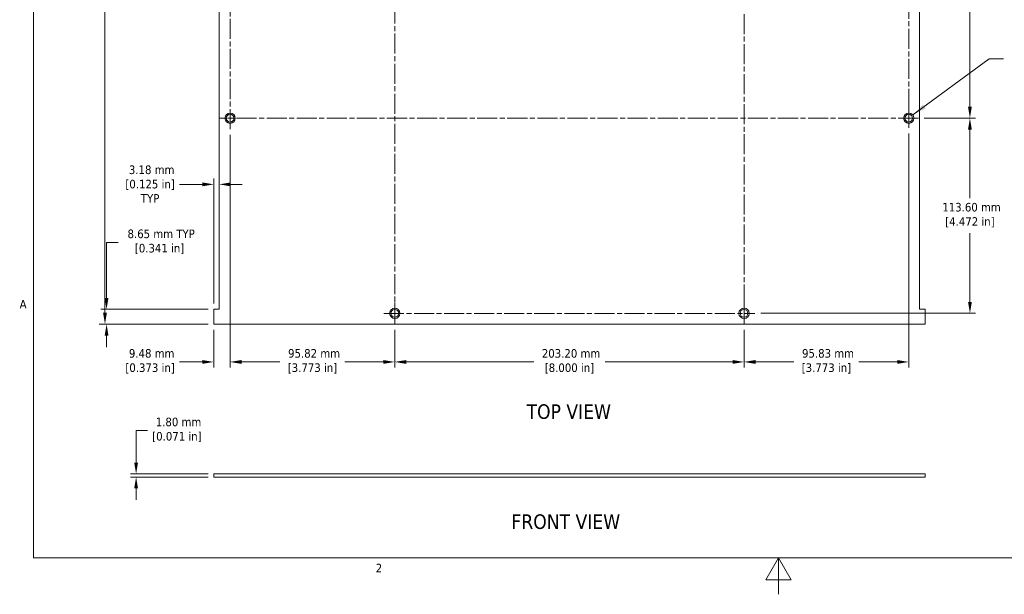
# Model space of a CAD drawing. Header units: millimetres. Extents: x 11 to 920, y 11 to 709.
# Tile 1 of 6: x 24 to 597, y 11 to 346. Entities that reach past the tile are written whole.
import ezdxf

# ---------------------------------------------------------------- set-up
doc = ezdxf.new("R2010")
doc.units = ezdxf.units.MM
doc.header["$LTSCALE"] = 3.333333
doc.linetypes.add('CHAIN', pattern=[0.7087, 0.4724, -0.0591, 0.1181, -0.0591])
for name, color, linetype, lineweight in [('Center Mark (ANSI)', 7, 'Continuous', 9), ('Centerline (ANSI)', 7, 'Continuous', 9), ('Dimension (ANSI)', 7, 'Continuous', 9), ('Sketch Geometry (ANSI)', 7, 'Continuous', 9), ('Symbol (ANSI)', 7, 'Continuous', 9), ('Visible (ANSI)', 7, 'Continuous', 18)]:
    doc.layers.add(name, color=color, linetype=linetype, lineweight=lineweight)
doc.styles.add('Label Text (ANSI)', font='tahoma.ttf')
doc.styles.add('Note Text (ANSI)', font='tahoma.ttf')
doc.dimstyles.new('Default - mm (ANSI)', dxfattribs={"dimscale": 3.333333, "dimtxt": 1.5, "dimasz": 2, "dimexe": 1, "dimexo": 1, "dimgap": 0.8, "dimtad": 0, "dimtih": 1, "dimtoh": 1, "dimrnd": 1e-08, "dimzin": 0, "dimdsep": 46, "dimtxsty": 'Note Text (ANSI)', "dimcen": 0.09, "dimdle": 4, "dimclrd": 256, "dimclre": 256, "dimclrt": 256, "dimadec": 1, "dimazin": 0, "dimtfac": 1, "dimtofl": 0, "dimtmove": 0, "dimatfit": 3, "dimfxl": 1, "dimtolj": 1, "dimtzin": 0, "dimlwd": -1, "dimlwe": -1, "dimarcsym": 0})
doc.dimstyles.new('Default - mm (ANSI)$7', dxfattribs={"dimscale": 3.333333, "dimtxt": 1.5, "dimasz": 2.5, "dimexe": 1, "dimexo": 1, "dimgap": 0.8, "dimtad": 0, "dimtih": 1, "dimtoh": 1, "dimrnd": 1e-08, "dimzin": 0, "dimdsep": 46, "dimtxsty": 'Note Text (ANSI)', "dimcen": 0.09, "dimdle": 4, "dimclrd": 256, "dimclre": 256, "dimclrt": 256, "dimadec": 1, "dimazin": 0, "dimtfac": 1, "dimtofl": 0, "dimtmove": 0, "dimatfit": 3, "dimfxl": 1, "dimtolj": 1, "dimtzin": 0, "dimlwd": -1, "dimlwe": -1, "dimarcsym": 0})

# ---------------------------------------------------------------- blocks, each defined once
blk = doc.blocks.new('Borders Default Border')
at = {"layer": 'Sketch Geometry (ANSI)', "flags": 128}
for points in [[(9.65, 9.65), (9.65, 206.25), (269.75, 206.25), (269.75, 9.65), (9.65, 9.65)], [(139.7, 3.3), (139.7, 9.65), (137.5, 5.84), (141.9, 5.84), (139.7, 9.65)]]:
    blk.add_lwpolyline(points, dxfattribs=at)
at = {"layer": 'Sketch Geometry (ANSI)', "char_height": 1.5, "attachment_point": 7, "style": 'Note Text (ANSI)'}
for s, insert in [('A', (7.25, 53.22)), ('2', (69.4, 7.14))]:
    blk.add_mtext(s, dxfattribs=dict(at, insert=insert))
blk = doc.blocks.new('*D5')
at = {"layer": 'Defpoints', "color": 0, "transparency": 16777216}
for p in [(137.14, 81.07), (91.92, 79.27), (137.14, 79.27)]:
    blk.add_point(p, dxfattribs=at)
at = {"layer": 'Dimension (ANSI)', "transparency": 16777216}
for p, q in [((91.92, 87.74), (91.92, 106.36)), ((91.92, 106.36), (98.59, 106.36)), ((133.81, 81.07), (88.59, 81.07)), ((133.81, 79.27), (88.59, 79.27)), ((91.92, 72.61), (91.92, 65.94))]:
    blk.add_line(p, q, dxfattribs=at)
for points in [[(90.81, 87.74), (93.03, 87.74), (91.92, 81.07)], [(90.81, 72.61), (93.03, 72.61), (91.92, 79.27)]]:
    blk.add_solid(points, dxfattribs=at)
at = {"layer": 'Dimension (ANSI)', "transparency": 16777216, "insert": (115.65, 113.85), "char_height": 5, "attachment_point": 2, "style": 'Note Text (ANSI)'}
blk.add_mtext('\\A1; 1.80 mm\\P[0.071 in]', dxfattribs=at)
blk = doc.blocks.new('*D9')
at = {"layer": 'Defpoints', "color": 0, "transparency": 16777216}
for p in [(146.61, 281.84), (137.14, 168.28), (146.61, 146.28)]:
    blk.add_point(p, dxfattribs=at)
at = {"layer": 'Dimension (ANSI)', "transparency": 16777216}
for p, q in [((146.61, 278.51), (146.61, 142.95)), ((137.14, 164.94), (137.14, 142.95)), ((130.47, 146.28), (117.11, 146.28)), ((153.28, 146.28), (159.95, 146.28))]:
    blk.add_line(p, q, dxfattribs=at)
for points in [[(130.47, 147.39), (130.47, 145.17), (137.14, 146.28)], [(153.28, 147.39), (153.28, 145.17), (146.61, 146.28)]]:
    blk.add_solid(points, dxfattribs=at)
at = {"layer": 'Dimension (ANSI)', "transparency": 16777216, "insert": (100.04, 153.78), "char_height": 5, "attachment_point": 2, "style": 'Note Text (ANSI)'}
blk.add_mtext('\\A1; 9.48 mm\\P[0.373 in]', dxfattribs=at)
blk = doc.blocks.new('*D10')
at = {"layer": 'Defpoints', "color": 0, "transparency": 16777216}
for p in [(146.61, 281.84), (242.44, 168.24), (242.44, 146.28)]:
    blk.add_point(p, dxfattribs=at)
at = {"layer": 'Dimension (ANSI)', "transparency": 16777216}
for p, q in [((146.61, 278.51), (146.61, 142.95)), ((242.44, 164.91), (242.44, 142.95)), ((153.28, 146.28), (175.6, 146.28)), ((235.77, 146.28), (213.45, 146.28))]:
    blk.add_line(p, q, dxfattribs=at)
for points in [[(153.28, 147.39), (153.28, 145.17), (146.61, 146.28)], [(235.77, 147.39), (235.77, 145.17), (242.44, 146.28)]]:
    blk.add_solid(points, dxfattribs=at)
at = {"layer": 'Dimension (ANSI)', "transparency": 16777216, "insert": (194.53, 153.78), "char_height": 5, "attachment_point": 2, "style": 'Note Text (ANSI)'}
blk.add_mtext('\\A1; 95.82 mm\\P[3.773 in]', dxfattribs=at)
blk = doc.blocks.new('*D11')
at = {"layer": 'Defpoints', "color": 0, "transparency": 16777216}
for p in [(242.44, 168.24), (445.64, 168.24), (445.64, 146.28)]:
    blk.add_point(p, dxfattribs=at)
at = {"layer": 'Dimension (ANSI)', "transparency": 16777216}
for p, q in [((242.44, 164.91), (242.44, 142.95)), ((445.64, 164.91), (445.64, 142.95)), ((249.11, 146.28), (323.24, 146.28)), ((438.97, 146.28), (364.84, 146.28))]:
    blk.add_line(p, q, dxfattribs=at)
for points in [[(249.11, 147.39), (249.11, 145.17), (242.44, 146.28)], [(438.97, 147.39), (438.97, 145.17), (445.64, 146.28)]]:
    blk.add_solid(points, dxfattribs=at)
at = {"layer": 'Dimension (ANSI)', "transparency": 16777216, "insert": (344.04, 153.77), "char_height": 5, "attachment_point": 2, "style": 'Note Text (ANSI)'}
blk.add_mtext('\\A1; 203.20 mm\\P[8.000 in]', dxfattribs=at)
blk = doc.blocks.new('*D12')
at = {"layer": 'Defpoints', "color": 0, "transparency": 16777216}
for p in [(541.46, 282.59), (445.64, 168.24), (541.46, 146.28)]:
    blk.add_point(p, dxfattribs=at)
at = {"layer": 'Dimension (ANSI)', "transparency": 16777216}
for p, q in [((541.46, 279.26), (541.46, 142.95)), ((445.64, 164.91), (445.64, 142.95)), ((452.31, 146.28), (474.63, 146.28)), ((534.8, 146.28), (512.48, 146.28))]:
    blk.add_line(p, q, dxfattribs=at)
for points in [[(452.31, 147.39), (452.31, 145.17), (445.64, 146.28)], [(534.8, 147.39), (534.8, 145.17), (541.46, 146.28)]]:
    blk.add_solid(points, dxfattribs=at)
at = {"layer": 'Dimension (ANSI)', "transparency": 16777216, "insert": (493.55, 153.78), "char_height": 5, "attachment_point": 2, "style": 'Note Text (ANSI)'}
blk.add_mtext('\\A1; 95.83 mm\\P[3.773 in]', dxfattribs=at)
blk = doc.blocks.new('*D15')
at = {"layer": 'Defpoints', "color": 0, "transparency": 16777216}
for p in [(541.46, 491.38), (547.05, 288.18), (577.05, 288.18)]:
    blk.add_point(p, dxfattribs=at)
at = {"layer": 'Dimension (ANSI)', "transparency": 16777216}
for p, q in [((544.8, 491.38), (580.38, 491.38)), ((577.05, 484.71), (577.05, 399.93)), ((577.05, 294.84), (577.05, 379.62)), ((550.38, 288.18), (580.38, 288.18))]:
    blk.add_line(p, q, dxfattribs=at)
for points in [[(575.94, 484.71), (578.16, 484.71), (577.05, 491.38)], [(575.94, 294.84), (578.16, 294.84), (577.05, 288.18)]]:
    blk.add_solid(points, dxfattribs=at)
at = {"layer": 'Dimension (ANSI)', "transparency": 16777216, "insert": (577.05, 397.27), "char_height": 5, "attachment_point": 2, "style": 'Note Text (ANSI)'}
blk.add_mtext('\\A1; 203.20 mm\\P[8.000 in]', dxfattribs=at)
blk = doc.blocks.new('*D16')
at = {"layer": 'Defpoints', "color": 0, "transparency": 16777216}
for p in [(547.05, 288.18), (451.97, 174.58), (577.05, 174.58)]:
    blk.add_point(p, dxfattribs=at)
at = {"layer": 'Dimension (ANSI)', "transparency": 16777216}
for p, q in [((550.38, 288.18), (580.38, 288.18)), ((577.05, 281.51), (577.05, 241.53)), ((577.05, 181.24), (577.05, 221.22)), ((455.31, 174.58), (580.38, 174.58))]:
    blk.add_line(p, q, dxfattribs=at)
for points in [[(575.94, 281.51), (578.16, 281.51), (577.05, 288.18)], [(575.94, 181.24), (578.16, 181.24), (577.05, 174.58)]]:
    blk.add_solid(points, dxfattribs=at)
at = {"layer": 'Dimension (ANSI)', "transparency": 16777216, "insert": (577.05, 238.87), "char_height": 5, "attachment_point": 2, "style": 'Note Text (ANSI)'}
blk.add_mtext('\\A1; 113.60 mm\\P[4.472 in]', dxfattribs=at)
blk = doc.blocks.new('*D17')
at = {"layer": 'Defpoints', "color": 0, "transparency": 16777216}
for p in [(74.73, 176.93), (137.14, 176.93), (137.14, 168.28)]:
    blk.add_point(p, dxfattribs=at)
at = {"layer": 'Dimension (ANSI)', "transparency": 16777216}
for p, q in [((74.73, 183.59), (74.73, 215.86)), ((74.73, 215.86), (81.4, 215.86)), ((133.81, 176.93), (71.4, 176.93)), ((133.81, 168.28), (71.4, 168.28)), ((74.73, 161.61), (74.73, 154.94))]:
    blk.add_line(p, q, dxfattribs=at)
for points in [[(73.62, 183.59), (75.85, 183.59), (74.73, 176.93)], [(73.62, 161.61), (75.85, 161.61), (74.73, 168.28)]]:
    blk.add_solid(points, dxfattribs=at)
at = {"layer": 'Dimension (ANSI)', "transparency": 16777216, "insert": (105.56, 223.36), "char_height": 5, "attachment_point": 2, "style": 'Note Text (ANSI)'}
blk.add_mtext('\\A1; 8.65 mm TYP\\P[0.341 in]', dxfattribs=at)
blk = doc.blocks.new('*D18')
at = {"layer": 'Defpoints', "color": 0, "transparency": 16777216}
for p in [(140.31, 249.66), (140.31, 241.98), (137.14, 176.93)]:
    blk.add_point(p, dxfattribs=at)
at = {"layer": 'Dimension (ANSI)', "transparency": 16777216}
for p, q in [((137.14, 180.26), (137.14, 252.99)), ((130.47, 249.66), (117.11, 249.66)), ((146.98, 249.66), (153.65, 249.66))]:
    blk.add_line(p, q, dxfattribs=at)
for points in [[(130.47, 250.77), (130.47, 248.55), (137.14, 249.66)], [(146.98, 250.77), (146.98, 248.55), (140.31, 249.66)]]:
    blk.add_solid(points, dxfattribs=at)
at = {"layer": 'Dimension (ANSI)', "transparency": 16777216, "insert": (100.04, 260.66), "char_height": 5, "attachment_point": 2, "style": 'Note Text (ANSI)'}
blk.add_mtext('\\A1; 3.18 mm\\P[0.125 in]{\\PTYP}', dxfattribs=at)
blk = doc.blocks.new('*D19')
at = {"layer": 'Defpoints', "color": 0, "transparency": 16777216}
for p in [(73.81, 611.28), (137.14, 611.28), (137.14, 168.28)]:
    blk.add_point(p, dxfattribs=at)
at = {"layer": 'Dimension (ANSI)', "transparency": 16777216}
for p, q in [((133.81, 611.28), (70.47, 611.28)), ((73.81, 604.61), (73.81, 406.57)), ((73.81, 174.94), (73.81, 386.26)), ((133.81, 168.28), (70.47, 168.28))]:
    blk.add_line(p, q, dxfattribs=at)
for points in [[(72.7, 604.61), (74.92, 604.61), (73.81, 611.28)], [(72.7, 174.94), (74.92, 174.94), (73.81, 168.28)]]:
    blk.add_solid(points, dxfattribs=at)
at = {"layer": 'Dimension (ANSI)', "transparency": 16777216, "insert": (73.81, 403.91), "char_height": 5, "attachment_point": 2, "style": 'Note Text (ANSI)'}
blk.add_mtext('\\A1; 443.00 mm\\P[17.441 in]', dxfattribs=at)

msp = doc.modelspace()

# ---------------------------------------------------------------- linework, layer by layer
at = {"layer": 'Center Mark (ANSI)', "linetype": 'CHAIN', "ltscale": 1.86091}
msp.add_line((541.465, 282.594), (541.465, 293.761), dxfattribs=at)
at = {"layer": 'Center Mark (ANSI)', "linetype": 'CHAIN', "ltscale": 2.110896}
for p, q in [((140.282, 288.177), (152.948, 288.177)), ((242.44, 180.911), (242.44, 168.244)), ((445.64, 180.911), (445.64, 168.244))]:
    msp.add_line(p, q, dxfattribs=at)
at = {"layer": 'Centerline (ANSI)', "linetype": 'CHAIN', "ltscale": 7.40793}
for p, q in [((242.44, 168.244), (242.44, 611.311)), ((445.64, 611.311), (445.64, 168.244)), ((146.615, 281.844), (146.615, 497.711)), ((541.465, 497.711), (541.465, 282.594)), ((547.048, 288.177), (140.282, 288.177)), ((236.107, 174.577), (451.973, 174.577))]:
    msp.add_line(p, q, dxfattribs=at)
at = {"layer": 'Visible (ANSI)'}
for p, q in [((140.315, 602.627), (140.315, 176.927)), ((547.765, 176.927), (547.765, 602.627)), ((137.14, 176.927), (137.14, 168.277)), ((140.315, 176.927), (137.14, 176.927)), ((550.94, 176.927), (547.765, 176.927)), ((550.94, 168.277), (550.94, 176.927)), ((137.14, 168.277), (550.94, 168.277)), ((137.14, 79.274), (137.14, 81.074)), ((137.14, 81.074), (550.94, 81.074)), ((550.94, 79.274), (550.94, 81.074)), ((550.94, 79.274), (137.14, 79.274))]:
    msp.add_line(p, q, dxfattribs=at)
for centre, radius in [((146.615, 288.177), 3), ((146.615, 288.177), 2.25), ((541.465, 288.177), 3), ((541.465, 288.177), 2.25), ((242.44, 174.577), 3), ((242.44, 174.577), 2.25), ((445.64, 174.577), 3), ((445.64, 174.577), 2.25)]:
    msp.add_circle(centre, radius, dxfattribs=at)

# ---------------------------------------------------------------- block references
at = {"xscale": 3.333333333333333, "yscale": 3.333333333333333, "zscale": 3.333333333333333}
msp.add_blockref('Borders Default Border', (0, 0), dxfattribs=at)

# ---------------------------------------------------------------- texts
at = {"layer": 'Symbol (ANSI)', "char_height": 8.4667, "attachment_point": 7, "style": 'Label Text (ANSI)'}
for s, insert in [('TOP VIEW', (319.092, 112.979)), ('FRONT VIEW', (310.3, 48.919))]:
    msp.add_mtext(s, dxfattribs=dict(at, insert=insert))

# ---------------------------------------------------------------- dimensions: what is measured, and where the dimension line sits
at = {"layer": 'Dimension (ANSI)'}
for base, p1, p2, angle, text, override, picture, middle in [((73.807, 611.277), (137.14, 168.277), (137.14, 611.277), 270, ' <> mm\\X[17.441 in]', {"dimdec": 2, "dimpost": '', "dimtp": 0, "dimtm": 0, "dimtdec": 2, "dimatfit": 1, "dimtvp": -0.25}, '*D19', (73.807, 396.418)), ((577.048, 288.177), (541.465, 491.377), (547.048, 288.177), 90, ' <> mm\\X[8.000 in]', {"dimdec": 2, "dimpost": '', "dimtp": 0, "dimtm": 0, "dimtdec": 2, "dimatfit": 1, "dimtvp": -0.25}, '*D15', (577.048, 389.777)), ((577.048, 174.577), (547.048, 288.177), (451.973, 174.577), 90, ' <> mm\\X[4.472 in]', {"dimdec": 2, "dimpost": '', "dimtp": 0, "dimtm": 0, "dimtdec": 2, "dimatfit": 1, "dimtvp": -0.25}, '*D16', (577.048, 231.377)), ((146.614873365, 146.281772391), (137.139873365, 168.277168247), (146.614873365, 281.843834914), 180, ' <> mm\\X[0.373 in]', {"dimtih": 0, "dimtoh": 0, "dimdec": 2, "dimpost": '', "dimtp": 0, "dimtm": 0, "dimtdec": 2, "dimatfit": 1, "dimtvp": -0.25}, '*D9', (100.040061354, 146.281772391)), ((242.439873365, 146.281772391), (146.614873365, 281.843834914), (242.439873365, 168.243834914), 180, ' <> mm\\X[3.773 in]', {"dimtih": 0, "dimtoh": 0, "dimdec": 2, "dimpost": '', "dimtp": 0, "dimtm": 0, "dimtdec": 2, "dimatfit": 1, "dimtvp": -0.25}, '*D10', (194.527373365, 146.281772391)), ((140.314873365, 249.660609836), (137.139873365, 176.927168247), (140.314873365, 241.983422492), 180, ' <> mm\\X[0.125 in]{\\PTYP}', {"dimtih": 0, "dimtoh": 0, "dimdec": 2, "dimpost": '', "dimse2": 1, "dimtp": 0, "dimtm": 0, "dimtdec": 2, "dimatfit": 1, "dimtvp": -0.333333}, '*D18', (100.040061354, 249.660609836)), ((74.734, 176.927), (137.14, 168.277), (137.14, 176.927), 270, ' <> mm TYP\\X[0.341 in]', {"dimdec": 2, "dimpost": '', "dimtp": 0, "dimtm": 0, "dimtdec": 2, "dimatfit": 1, "dimtvp": -0.25}, '*D17', (105.56, 215.864)), ((445.64, 146.282), (242.44, 168.244), (445.64, 168.244), 180, ' <> mm\\X[8.000 in]', {"dimtih": 0, "dimtoh": 0, "dimdec": 2, "dimpost": '', "dimtp": 0, "dimtm": 0, "dimtdec": 2, "dimatfit": 1, "dimtvp": -0.25}, '*D11', (344.04, 146.282)), ((91.919, 79.274), (137.14, 81.074), (137.14, 79.274), 270, ' <> mm\\X[0.071 in]', {"dimdec": 2, "dimpost": '', "dimtp": 0, "dimtm": 0, "dimtdec": 2, "dimatfit": 1, "dimtvp": -0.25}, '*D5', (115.654, 106.359))]:
    dim = msp.add_linear_dim(base=base, p1=p1, p2=p2, angle=angle, text=text, dimstyle='Default - mm (ANSI)', override=override, dxfattribs=at)
    dim.commit()
    dim.dimension.update_dxf_attribs({"geometry": picture, "text_midpoint": middle, "dimtype": 160})
dim = msp.add_linear_dim(base=(541.464873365, 146.281772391), p1=(445.639873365, 168.243834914), p2=(541.464873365, 282.593834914), text=' <> mm\\X[3.773 in]', dimstyle='Default - mm (ANSI)', override={"dimtih": 0, "dimtoh": 0, "dimdec": 2, "dimpost": '', "dimtp": 0, "dimtm": 0, "dimtdec": 2, "dimatfit": 1, "dimtvp": -0.25}, dxfattribs=at)
dim.commit()
dim.dimension.update_dxf_attribs({"geometry": '*D12', "text_midpoint": (493.552373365, 146.281772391), "dimtype": 160})

# ---------------------------------------------------------------- leaders
at = {"layer": 'Symbol (ANSI)', "annotation_type": 0, "has_hookline": 1, "hookline_direction": 0, "text_width": 81.509}
msp.add_leader([(543.817, 290.039), (588.202, 322.777), (596.535, 322.777)], dimstyle='Default - mm (ANSI)$7', override={"dimtad": 0}, dxfattribs=at)

doc.saveas('drawing.dxf')
